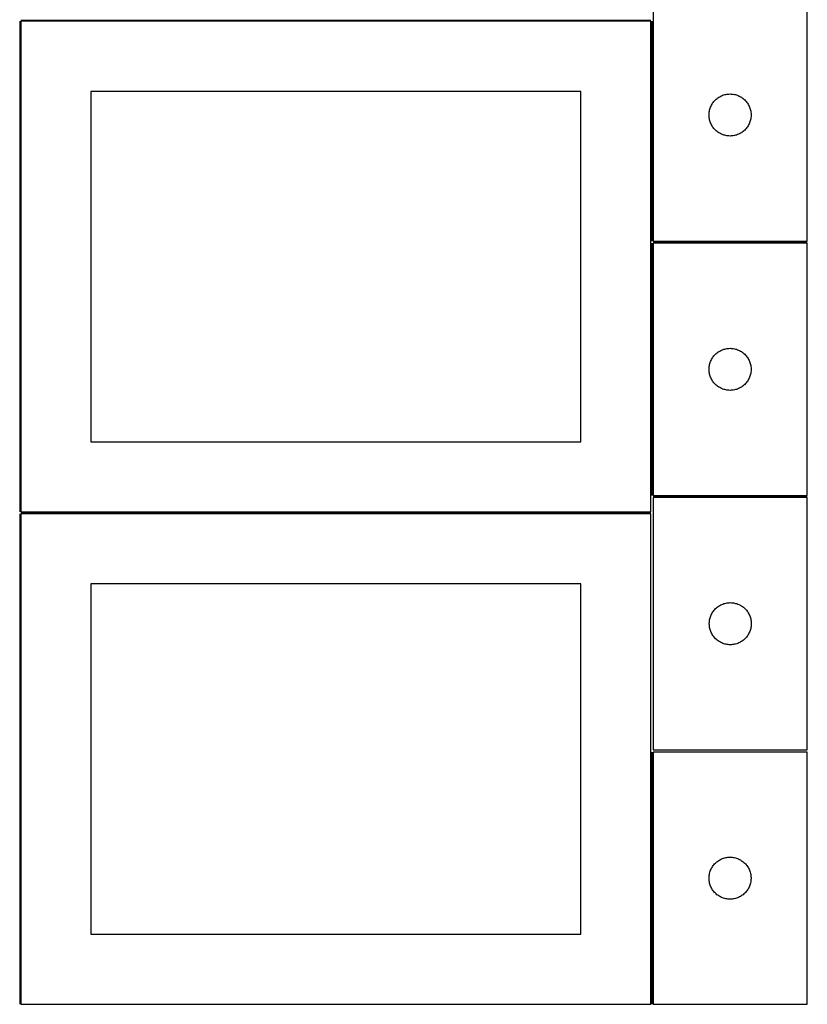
# Model space of a CAD drawing. Header units: millimetres. Extents: x 7 to 1493, y 7 to 2993.
# Tile 2 of 12: x 909 to 1471, y 7 to 709. Entities that reach past the tile are written whole.
import ezdxf

# ---------------------------------------------------------------- set-up
doc = ezdxf.new("R2010")
doc.units = ezdxf.units.MM
doc.layers.add('COMMON', color=5, linetype='CONTINUOUS', true_color=0x0000ff)
doc.layers.add('CUT', color=7, linetype='CONTINUOUS', true_color=0x000000)

msp = doc.modelspace()

# ---------------------------------------------------------------- linework, layer by layer
at = {"layer": 'COMMON'}
for p, q in [((908.799608, 708.049512), (908.799608, 358.049512)), ((909.549609, 708.799512), (1359.549609, 708.799512)), ((1360.299609, 708.049512), (1360.299609, 551.167848)), ((1360.299609, 549.667847), (1360.299609, 369.667847)), ((1361.04961, 550.417847), (1471.04961, 550.417847)), ((1361.220565, 368.917846), (1471.04961, 368.917846)), ((908.774768, 356.549511), (908.774768, 6.549511)), ((909.549609, 357.299511), (1359.524769, 357.299511)), ((1360.274769, 186.549511), (1360.274769, 6.549511))]:
    msp.add_line(p, q, dxfattribs=at)
at = {"layer": 'CUT'}
for p, q in [((1361.04961, 731.167848), (1361.04961, 551.167848)), ((1471.04961, 551.167848), (1471.04961, 731.167848)), ((1359.549609, 708.049512), (909.549609, 708.049512)), ((909.549609, 708.049512), (909.549609, 358.049512)), ((1359.549609, 358.049512), (1359.549609, 708.049512)), ((1309.549609, 658.049512), (959.549609, 658.049512)), ((959.549609, 658.049512), (959.549609, 408.049512)), ((1309.549609, 408.049512), (1309.549609, 658.049512)), ((1407.358294, 653.393273), (1407.999167, 653.824481)), ((1407.999167, 653.824481), (1408.661389, 654.222127)), ((1408.661389, 654.222127), (1409.343203, 654.585154)), ((1409.343203, 654.585154), (1410.042801, 654.912602)), ((1410.042801, 654.912602), (1410.758329, 655.2036)), ((1410.758329, 655.2036), (1411.487888, 655.457379)), ((1411.487888, 655.457379), (1412.229543, 655.673264)), ((1412.229543, 655.673264), (1412.981329, 655.850683)), ((1412.981329, 655.850683), (1413.741251, 655.989167)), ((1413.741251, 655.989167), (1414.507295, 656.088346)), ((1414.507295, 656.088346), (1415.277429, 656.147959)), ((1415.277429, 656.147959), (1416.04961, 656.167848)), ((1416.04961, 656.167848), (1416.821791, 656.147959)), ((1416.821791, 656.147959), (1417.591925, 656.088346)), ((1417.591925, 656.088346), (1418.357969, 655.989167)), ((1418.357969, 655.989167), (1419.117891, 655.850683)), ((1419.117891, 655.850683), (1419.869677, 655.673264)), ((1419.869677, 655.673264), (1420.611332, 655.457379)), ((1420.611332, 655.457379), (1421.340891, 655.2036)), ((1421.340891, 655.2036), (1422.056419, 654.912602)), ((1422.056419, 654.912602), (1422.756017, 654.585154)), ((1422.756017, 654.585154), (1423.437831, 654.222127)), ((1423.437831, 654.222127), (1424.100053, 653.824481)), ((1424.100053, 653.824481), (1424.740926, 653.393273)), ((1401.882272, 646.095984), (1402.15475, 646.818766)), ((1402.15475, 646.818766), (1402.464076, 647.526564)), ((1402.464076, 647.526564), (1402.809428, 648.217499)), ((1402.809428, 648.217499), (1403.189891, 648.88974)), ((1403.189891, 648.88974), (1403.604455, 649.541504)), ((1403.604455, 649.541504), (1404.052021, 650.171062)), ((1404.052021, 650.171062), (1404.531403, 650.776746)), ((1404.531403, 650.776746), (1405.04133, 651.356948)), ((1405.04133, 651.356948), (1405.580448, 651.910131)), ((1405.580448, 651.910131), (1406.147328, 652.434827)), ((1406.147328, 652.434827), (1406.740468, 652.929645)), ((1406.740468, 652.929645), (1407.358294, 653.393273)), ((1424.740926, 653.393273), (1425.358752, 652.929645)), ((1425.358752, 652.929645), (1425.951892, 652.434827)), ((1425.951892, 652.434827), (1426.518772, 651.910131)), ((1426.518772, 651.910131), (1427.05789, 651.356948)), ((1427.05789, 651.356948), (1427.567817, 650.776746)), ((1427.567817, 650.776746), (1428.047199, 650.171062)), ((1428.047199, 650.171062), (1428.494765, 649.541504)), ((1428.494765, 649.541504), (1428.909329, 648.88974)), ((1428.909329, 648.88974), (1429.289792, 648.217499)), ((1429.289792, 648.217499), (1429.635144, 647.526564)), ((1429.635144, 647.526564), (1429.94447, 646.818766)), ((1429.94447, 646.818766), (1430.216948, 646.095984)), ((1401.054583, 641.554067), (1401.094347, 642.32548)), ((1401.054583, 640.781629), (1401.054583, 641.554067)), ((1401.094347, 640.010216), (1401.054583, 640.781629)), ((1401.094347, 642.32548), (1401.17377, 643.093823)), ((1401.17377, 639.241873), (1401.094347, 640.010216)), ((1401.17377, 643.093823), (1401.292641, 643.857059)), ((1401.292641, 643.857059), (1401.450644, 644.613164)), ((1401.450644, 644.613164), (1401.647362, 645.360133)), ((1401.647362, 645.360133), (1401.882272, 646.095984)), ((1430.216948, 646.095984), (1430.451858, 645.360133)), ((1430.451858, 645.360133), (1430.648576, 644.613164)), ((1430.648576, 644.613164), (1430.806579, 643.857059)), ((1430.806579, 643.857059), (1430.92545, 643.093823)), ((1430.92545, 643.093823), (1431.004873, 642.32548)), ((1431.004873, 640.010216), (1430.92545, 639.241873)), ((1431.004873, 642.32548), (1431.044637, 641.554067)), ((1431.044637, 640.781629), (1431.004873, 640.010216)), ((1431.044637, 641.554067), (1431.044637, 640.781629)), ((1401.292641, 638.478637), (1401.17377, 639.241873)), ((1401.450644, 637.722532), (1401.292641, 638.478637)), ((1401.647362, 636.975564), (1401.450644, 637.722532)), ((1401.882272, 636.239712), (1401.647362, 636.975564)), ((1402.15475, 635.51693), (1401.882272, 636.239712)), ((1402.464076, 634.809132), (1402.15475, 635.51693)), ((1402.809428, 634.118197), (1402.464076, 634.809132)), ((1403.189891, 633.445956), (1402.809428, 634.118197)), ((1403.604455, 632.794192), (1403.189891, 633.445956)), ((1404.052021, 632.164634), (1403.604455, 632.794192)), ((1428.494765, 632.794192), (1428.047199, 632.164634)), ((1428.909329, 633.445956), (1428.494765, 632.794192)), ((1429.289792, 634.118197), (1428.909329, 633.445956)), ((1429.635144, 634.809132), (1429.289792, 634.118197)), ((1429.94447, 635.51693), (1429.635144, 634.809132)), ((1430.216948, 636.239712), (1429.94447, 635.51693)), ((1430.451858, 636.975564), (1430.216948, 636.239712)), ((1430.648576, 637.722532), (1430.451858, 636.975564)), ((1430.806579, 638.478637), (1430.648576, 637.722532)), ((1430.92545, 639.241873), (1430.806579, 638.478637)), ((1404.531403, 631.55895), (1404.052021, 632.164634)), ((1405.04133, 630.978748), (1404.531403, 631.55895)), ((1405.580448, 630.425565), (1405.04133, 630.978748)), ((1406.147328, 629.900869), (1405.580448, 630.425565)), ((1406.740468, 629.406051), (1406.147328, 629.900869)), ((1407.358294, 628.942423), (1406.740468, 629.406051)), ((1407.999167, 628.511215), (1407.358294, 628.942423)), ((1408.661389, 628.113569), (1407.999167, 628.511215)), ((1409.343203, 627.750542), (1408.661389, 628.113569)), ((1410.042801, 627.423095), (1409.343203, 627.750542)), ((1410.758329, 627.132096), (1410.042801, 627.423095)), ((1411.487888, 626.878317), (1410.758329, 627.132096)), ((1412.229543, 626.662432), (1411.487888, 626.878317)), ((1412.981329, 626.485013), (1412.229543, 626.662432)), ((1413.741251, 626.34653), (1412.981329, 626.485013)), ((1414.507295, 626.24735), (1413.741251, 626.34653)), ((1415.277429, 626.187737), (1414.507295, 626.24735)), ((1416.04961, 626.167848), (1415.277429, 626.187737)), ((1416.821791, 626.187737), (1416.04961, 626.167848)), ((1417.591925, 626.24735), (1416.821791, 626.187737)), ((1418.357969, 626.34653), (1417.591925, 626.24735)), ((1419.117891, 626.485013), (1418.357969, 626.34653)), ((1419.869677, 626.662432), (1419.117891, 626.485013)), ((1420.611332, 626.878317), (1419.869677, 626.662432)), ((1421.340891, 627.132096), (1420.611332, 626.878317)), ((1422.056419, 627.423095), (1421.340891, 627.132096)), ((1422.756017, 627.750542), (1422.056419, 627.423095)), ((1423.437831, 628.113569), (1422.756017, 627.750542)), ((1424.100053, 628.511215), (1423.437831, 628.113569)), ((1424.740926, 628.942423), (1424.100053, 628.511215)), ((1425.358752, 629.406051), (1424.740926, 628.942423)), ((1425.951892, 629.900869), (1425.358752, 629.406051)), ((1426.518772, 630.425565), (1425.951892, 629.900869)), ((1427.05789, 630.978748), (1426.518772, 630.425565)), ((1427.567817, 631.55895), (1427.05789, 630.978748)), ((1428.047199, 632.164634), (1427.567817, 631.55895)), ((1361.04961, 551.167848), (1471.04961, 551.167848)), ((1471.04961, 549.667847), (1361.04961, 549.667847)), ((1361.04961, 549.667847), (1361.04961, 369.667847)), ((1471.04961, 369.667847), (1471.04961, 549.667847)), ((1405.580448, 470.41013), (1406.147328, 470.934826)), ((1406.147328, 470.934826), (1406.740468, 471.429644)), ((1406.740468, 471.429644), (1407.358294, 471.893272)), ((1407.358294, 471.893272), (1407.999167, 472.32448)), ((1407.999167, 472.32448), (1408.661389, 472.722126)), ((1408.661389, 472.722126), (1409.343203, 473.085153)), ((1409.343203, 473.085153), (1410.042801, 473.412601)), ((1410.042801, 473.412601), (1410.758329, 473.703599)), ((1410.758329, 473.703599), (1411.487888, 473.957378)), ((1411.487888, 473.957378), (1412.229543, 474.173263)), ((1412.229543, 474.173263), (1412.981329, 474.350682)), ((1412.981329, 474.350682), (1413.741251, 474.489166)), ((1413.741251, 474.489166), (1414.507295, 474.588345)), ((1414.507295, 474.588345), (1415.277429, 474.647958)), ((1415.277429, 474.647958), (1416.04961, 474.667847)), ((1416.04961, 474.667847), (1416.821791, 474.647958)), ((1416.821791, 474.647958), (1417.591925, 474.588345)), ((1417.591925, 474.588345), (1418.357969, 474.489166)), ((1418.357969, 474.489166), (1419.117891, 474.350682)), ((1419.117891, 474.350682), (1419.869677, 474.173263)), ((1419.869677, 474.173263), (1420.611332, 473.957378)), ((1420.611332, 473.957378), (1421.340891, 473.703599)), ((1421.340891, 473.703599), (1422.056419, 473.412601)), ((1422.056419, 473.412601), (1422.756017, 473.085153)), ((1422.756017, 473.085153), (1423.437831, 472.722126)), ((1423.437831, 472.722126), (1424.100053, 472.32448)), ((1424.100053, 472.32448), (1424.740926, 471.893272)), ((1424.740926, 471.893272), (1425.358752, 471.429644)), ((1425.358752, 471.429644), (1425.951892, 470.934826)), ((1425.951892, 470.934826), (1426.518772, 470.41013)), ((1401.450644, 463.113163), (1401.647362, 463.860132)), ((1401.647362, 463.860132), (1401.882272, 464.595983)), ((1401.882272, 464.595983), (1402.15475, 465.318765)), ((1402.15475, 465.318765), (1402.464076, 466.026563)), ((1402.464076, 466.026563), (1402.809428, 466.717498)), ((1402.809428, 466.717498), (1403.189891, 467.389739)), ((1403.189891, 467.389739), (1403.604455, 468.041503)), ((1403.604455, 468.041503), (1404.052021, 468.671061)), ((1404.052021, 468.671061), (1404.531403, 469.276745)), ((1404.531403, 469.276745), (1405.04133, 469.856947)), ((1405.04133, 469.856947), (1405.580448, 470.41013)), ((1426.518772, 470.41013), (1427.05789, 469.856947)), ((1427.05789, 469.856947), (1427.567817, 469.276745)), ((1427.567817, 469.276745), (1428.047199, 468.671061)), ((1428.047199, 468.671061), (1428.494765, 468.041503)), ((1428.494765, 468.041503), (1428.909329, 467.389739)), ((1428.909329, 467.389739), (1429.289792, 466.717498)), ((1429.289792, 466.717498), (1429.635144, 466.026563)), ((1429.635144, 466.026563), (1429.94447, 465.318765)), ((1429.94447, 465.318765), (1430.216948, 464.595983)), ((1430.216948, 464.595983), (1430.451858, 463.860132)), ((1430.451858, 463.860132), (1430.648576, 463.113163)), ((1401.054583, 460.054066), (1401.094347, 460.825479)), ((1401.054583, 459.281628), (1401.054583, 460.054066)), ((1401.094347, 458.510215), (1401.054583, 459.281628)), ((1401.094347, 460.825479), (1401.17377, 461.593822)), ((1401.17377, 457.741872), (1401.094347, 458.510215)), ((1401.17377, 461.593822), (1401.292641, 462.357058)), ((1401.292641, 456.978636), (1401.17377, 457.741872)), ((1401.292641, 462.357058), (1401.450644, 463.113163)), ((1401.450644, 456.222531), (1401.292641, 456.978636)), ((1430.648576, 463.113163), (1430.806579, 462.357058)), ((1430.806579, 456.978636), (1430.648576, 456.222531)), ((1430.806579, 462.357058), (1430.92545, 461.593822)), ((1430.92545, 457.741872), (1430.806579, 456.978636)), ((1430.92545, 461.593822), (1431.004873, 460.825479)), ((1431.004873, 458.510215), (1430.92545, 457.741872)), ((1431.004873, 460.825479), (1431.044637, 460.054066)), ((1431.044637, 459.281628), (1431.004873, 458.510215)), ((1431.044637, 460.054066), (1431.044637, 459.281628)), ((1401.647362, 455.475563), (1401.450644, 456.222531)), ((1401.882272, 454.739711), (1401.647362, 455.475563)), ((1402.15475, 454.016929), (1401.882272, 454.739711)), ((1402.464076, 453.309131), (1402.15475, 454.016929)), ((1402.809428, 452.618196), (1402.464076, 453.309131)), ((1403.189891, 451.945955), (1402.809428, 452.618196)), ((1403.604455, 451.294191), (1403.189891, 451.945955)), ((1404.052021, 450.664633), (1403.604455, 451.294191)), ((1404.531403, 450.058949), (1404.052021, 450.664633)), ((1405.04133, 449.478747), (1404.531403, 450.058949)), ((1427.567817, 450.058949), (1427.05789, 449.478747)), ((1428.047199, 450.664633), (1427.567817, 450.058949)), ((1428.494765, 451.294191), (1428.047199, 450.664633)), ((1428.909329, 451.945955), (1428.494765, 451.294191)), ((1429.289792, 452.618196), (1428.909329, 451.945955)), ((1429.635144, 453.309131), (1429.289792, 452.618196)), ((1429.94447, 454.016929), (1429.635144, 453.309131)), ((1430.216948, 454.739711), (1429.94447, 454.016929)), ((1430.451858, 455.475563), (1430.216948, 454.739711)), ((1430.648576, 456.222531), (1430.451858, 455.475563)), ((1405.580448, 448.925564), (1405.04133, 449.478747)), ((1406.147328, 448.400868), (1405.580448, 448.925564)), ((1406.740468, 447.90605), (1406.147328, 448.400868)), ((1407.358294, 447.442422), (1406.740468, 447.90605)), ((1407.999167, 447.011214), (1407.358294, 447.442422)), ((1408.661389, 446.613568), (1407.999167, 447.011214)), ((1409.343203, 446.250541), (1408.661389, 446.613568)), ((1410.042801, 445.923094), (1409.343203, 446.250541)), ((1410.758329, 445.632095), (1410.042801, 445.923094)), ((1411.487888, 445.378316), (1410.758329, 445.632095)), ((1412.229543, 445.162431), (1411.487888, 445.378316)), ((1412.981329, 444.985012), (1412.229543, 445.162431)), ((1413.741251, 444.846529), (1412.981329, 444.985012)), ((1414.507295, 444.747349), (1413.741251, 444.846529)), ((1415.277429, 444.687736), (1414.507295, 444.747349)), ((1416.04961, 444.667847), (1415.277429, 444.687736)), ((1416.821791, 444.687736), (1416.04961, 444.667847)), ((1417.591925, 444.747349), (1416.821791, 444.687736)), ((1418.357969, 444.846529), (1417.591925, 444.747349)), ((1419.117891, 444.985012), (1418.357969, 444.846529)), ((1419.869677, 445.162431), (1419.117891, 444.985012)), ((1420.611332, 445.378316), (1419.869677, 445.162431)), ((1421.340891, 445.632095), (1420.611332, 445.378316)), ((1422.056419, 445.923094), (1421.340891, 445.632095)), ((1422.756017, 446.250541), (1422.056419, 445.923094)), ((1423.437831, 446.613568), (1422.756017, 446.250541)), ((1424.100053, 447.011214), (1423.437831, 446.613568)), ((1424.740926, 447.442422), (1424.100053, 447.011214)), ((1425.358752, 447.90605), (1424.740926, 447.442422)), ((1425.951892, 448.400868), (1425.358752, 447.90605)), ((1426.518772, 448.925564), (1425.951892, 448.400868)), ((1427.05789, 449.478747), (1426.518772, 448.925564)), ((959.549609, 408.049512), (1309.549609, 408.049512)), ((1361.04961, 369.667847), (1471.04961, 369.667847)), ((1471.220565, 368.167846), (1361.220565, 368.167846)), ((1361.220565, 368.167846), (1361.220565, 188.167846)), ((1471.220565, 188.167846), (1471.220565, 368.167846)), ((1359.524769, 356.549511), (909.524769, 356.549511)), ((909.524769, 356.549511), (909.524769, 6.549511)), ((909.549609, 358.049512), (1359.549609, 358.049512)), ((1359.524769, 6.549511), (1359.524769, 356.549511)), ((1309.524769, 306.549511), (959.524769, 306.549511)), ((959.524769, 306.549511), (959.524769, 56.549511)), ((1309.524769, 56.549511), (1309.524769, 306.549511)), ((1404.702359, 287.776744), (1405.212285, 288.356946)), ((1405.212285, 288.356946), (1405.751403, 288.910129)), ((1405.751403, 288.910129), (1406.318284, 289.434825)), ((1406.318284, 289.434825), (1406.911423, 289.929643)), ((1406.911423, 289.929643), (1407.529249, 290.393271)), ((1407.529249, 290.393271), (1408.170122, 290.824479)), ((1408.170122, 290.824479), (1408.832344, 291.222125)), ((1408.832344, 291.222125), (1409.514158, 291.585152)), ((1409.514158, 291.585152), (1410.213757, 291.9126)), ((1410.213757, 291.9126), (1410.929284, 292.203598)), ((1410.929284, 292.203598), (1411.658843, 292.457377)), ((1411.658843, 292.457377), (1412.400499, 292.673262)), ((1412.400499, 292.673262), (1413.152284, 292.850681)), ((1413.152284, 292.850681), (1413.912207, 292.989165)), ((1413.912207, 292.989165), (1414.67825, 293.088344)), ((1414.67825, 293.088344), (1415.448384, 293.147957)), ((1415.448384, 293.147957), (1416.220565, 293.167846)), ((1416.220565, 293.167846), (1416.992747, 293.147957)), ((1416.992747, 293.147957), (1417.76288, 293.088344)), ((1417.76288, 293.088344), (1418.528924, 292.989165)), ((1418.528924, 292.989165), (1419.288846, 292.850681)), ((1419.288846, 292.850681), (1420.040632, 292.673262)), ((1420.040632, 292.673262), (1420.782288, 292.457377)), ((1420.782288, 292.457377), (1421.511847, 292.203598)), ((1421.511847, 292.203598), (1422.227374, 291.9126)), ((1422.227374, 291.9126), (1422.926972, 291.585152)), ((1422.926972, 291.585152), (1423.608786, 291.222125)), ((1423.608786, 291.222125), (1424.271008, 290.824479)), ((1424.271008, 290.824479), (1424.911882, 290.393271)), ((1424.911882, 290.393271), (1425.529708, 289.929643)), ((1425.529708, 289.929643), (1426.122847, 289.434825)), ((1426.122847, 289.434825), (1426.689728, 288.910129)), ((1426.689728, 288.910129), (1427.228846, 288.356946)), ((1427.228846, 288.356946), (1427.738772, 287.776744)), ((1401.463596, 280.857057), (1401.6216, 281.613162)), ((1401.6216, 281.613162), (1401.818317, 282.360131)), ((1401.818317, 282.360131), (1402.053227, 283.095982)), ((1402.053227, 283.095982), (1402.325706, 283.818764)), ((1402.325706, 283.818764), (1402.635031, 284.526562)), ((1402.635031, 284.526562), (1402.980383, 285.217497)), ((1402.980383, 285.217497), (1403.360846, 285.889738)), ((1403.360846, 285.889738), (1403.77541, 286.541502)), ((1403.77541, 286.541502), (1404.222977, 287.17106)), ((1404.222977, 287.17106), (1404.702359, 287.776744)), ((1427.738772, 287.776744), (1428.218154, 287.17106)), ((1428.218154, 287.17106), (1428.665721, 286.541502)), ((1428.665721, 286.541502), (1429.080285, 285.889738)), ((1429.080285, 285.889738), (1429.460747, 285.217497)), ((1429.460747, 285.217497), (1429.806099, 284.526562)), ((1429.806099, 284.526562), (1430.115425, 283.818764)), ((1430.115425, 283.818764), (1430.387904, 283.095982)), ((1430.387904, 283.095982), (1430.622813, 282.360131)), ((1430.622813, 282.360131), (1430.819531, 281.613162)), ((1430.819531, 281.613162), (1430.977535, 280.857057)), ((1401.225538, 278.554065), (1401.265302, 279.325478)), ((1401.225538, 277.781627), (1401.225538, 278.554065)), ((1401.265302, 277.010214), (1401.225538, 277.781627)), ((1401.265302, 279.325478), (1401.344725, 280.093821)), ((1401.344725, 276.241871), (1401.265302, 277.010214)), ((1401.344725, 280.093821), (1401.463596, 280.857057)), ((1401.463596, 275.478635), (1401.344725, 276.241871)), ((1401.6216, 274.72253), (1401.463596, 275.478635)), ((1401.818317, 273.975562), (1401.6216, 274.72253)), ((1430.819531, 274.72253), (1430.622813, 273.975562)), ((1430.977535, 275.478635), (1430.819531, 274.72253)), ((1430.977535, 280.857057), (1431.096406, 280.093821)), ((1431.096406, 276.241871), (1430.977535, 275.478635)), ((1431.096406, 280.093821), (1431.175828, 279.325478)), ((1431.175828, 277.010214), (1431.096406, 276.241871)), ((1431.175828, 279.325478), (1431.215592, 278.554065)), ((1431.215592, 277.781627), (1431.175828, 277.010214)), ((1431.215592, 278.554065), (1431.215592, 277.781627)), ((1402.053227, 273.23971), (1401.818317, 273.975562)), ((1402.325706, 272.516928), (1402.053227, 273.23971)), ((1402.635031, 271.80913), (1402.325706, 272.516928)), ((1402.980383, 271.118195), (1402.635031, 271.80913)), ((1403.360846, 270.445954), (1402.980383, 271.118195)), ((1403.77541, 269.79419), (1403.360846, 270.445954)), ((1404.222977, 269.164632), (1403.77541, 269.79419)), ((1404.702359, 268.558948), (1404.222977, 269.164632)), ((1405.212285, 267.978746), (1404.702359, 268.558948)), ((1405.751403, 267.425563), (1405.212285, 267.978746)), ((1406.318284, 266.900867), (1405.751403, 267.425563)), ((1426.689728, 267.425563), (1426.122847, 266.900867)), ((1427.228846, 267.978746), (1426.689728, 267.425563)), ((1427.738772, 268.558948), (1427.228846, 267.978746)), ((1428.218154, 269.164632), (1427.738772, 268.558948)), ((1428.665721, 269.79419), (1428.218154, 269.164632)), ((1429.080285, 270.445954), (1428.665721, 269.79419)), ((1429.460747, 271.118195), (1429.080285, 270.445954)), ((1429.806099, 271.80913), (1429.460747, 271.118195)), ((1430.115425, 272.516928), (1429.806099, 271.80913)), ((1430.387904, 273.23971), (1430.115425, 272.516928)), ((1430.622813, 273.975562), (1430.387904, 273.23971)), ((1406.911423, 266.406049), (1406.318284, 266.900867)), ((1407.529249, 265.942421), (1406.911423, 266.406049)), ((1408.170122, 265.511213), (1407.529249, 265.942421)), ((1408.832344, 265.113567), (1408.170122, 265.511213)), ((1409.514158, 264.75054), (1408.832344, 265.113567)), ((1410.213757, 264.423093), (1409.514158, 264.75054)), ((1410.929284, 264.132094), (1410.213757, 264.423093)), ((1411.658843, 263.878315), (1410.929284, 264.132094)), ((1412.400499, 263.66243), (1411.658843, 263.878315)), ((1413.152284, 263.485011), (1412.400499, 263.66243)), ((1413.912207, 263.346528), (1413.152284, 263.485011)), ((1414.67825, 263.247348), (1413.912207, 263.346528)), ((1415.448384, 263.187735), (1414.67825, 263.247348)), ((1416.220565, 263.167846), (1415.448384, 263.187735)), ((1416.992747, 263.187735), (1416.220565, 263.167846)), ((1417.76288, 263.247348), (1416.992747, 263.187735)), ((1418.528924, 263.346528), (1417.76288, 263.247348)), ((1419.288846, 263.485011), (1418.528924, 263.346528)), ((1420.040632, 263.66243), (1419.288846, 263.485011)), ((1420.782288, 263.878315), (1420.040632, 263.66243)), ((1421.511847, 264.132094), (1420.782288, 263.878315)), ((1422.227374, 264.423093), (1421.511847, 264.132094)), ((1422.926972, 264.75054), (1422.227374, 264.423093)), ((1423.608786, 265.113567), (1422.926972, 264.75054)), ((1424.271008, 265.511213), (1423.608786, 265.113567)), ((1424.911882, 265.942421), (1424.271008, 265.511213)), ((1425.529708, 266.406049), (1424.911882, 265.942421)), ((1426.122847, 266.900867), (1425.529708, 266.406049)), ((1471.02477, 186.549511), (1361.02477, 186.549511)), ((1361.02477, 186.549511), (1361.02477, 6.549511)), ((1361.220565, 188.167846), (1471.220565, 188.167846)), ((1471.02477, 6.549511), (1471.02477, 186.549511)), ((1403.579614, 104.923167), (1404.027181, 105.552726)), ((1404.027181, 105.552726), (1404.506563, 106.158409)), ((1404.506563, 106.158409), (1405.016489, 106.738612)), ((1405.016489, 106.738612), (1405.555607, 107.291794)), ((1405.555607, 107.291794), (1406.122488, 107.81649)), ((1406.122488, 107.81649), (1406.715627, 108.311309)), ((1406.715627, 108.311309), (1407.333453, 108.774937)), ((1407.333453, 108.774937), (1407.974327, 109.206145)), ((1407.974327, 109.206145), (1408.636549, 109.60379)), ((1408.636549, 109.60379), (1409.318363, 109.966818)), ((1409.318363, 109.966818), (1410.017961, 110.294265)), ((1410.017961, 110.294265), (1410.733488, 110.585264)), ((1410.733488, 110.585264), (1411.463047, 110.839042)), ((1411.463047, 110.839042), (1412.204703, 111.054927)), ((1412.204703, 111.054927), (1412.956489, 111.232347)), ((1412.956489, 111.232347), (1413.716411, 111.37083)), ((1413.716411, 111.37083), (1414.482455, 111.47001)), ((1414.482455, 111.47001), (1415.252588, 111.529623)), ((1415.252588, 111.529623), (1416.02477, 111.549511)), ((1416.02477, 111.549511), (1416.796951, 111.529623)), ((1416.796951, 111.529623), (1417.567085, 111.47001)), ((1417.567085, 111.47001), (1418.333128, 111.37083)), ((1418.333128, 111.37083), (1419.093051, 111.232347)), ((1419.093051, 111.232347), (1419.844836, 111.054927)), ((1419.844836, 111.054927), (1420.586492, 110.839042)), ((1420.586492, 110.839042), (1421.316051, 110.585264)), ((1421.316051, 110.585264), (1422.031578, 110.294265)), ((1422.031578, 110.294265), (1422.731177, 109.966818)), ((1422.731177, 109.966818), (1423.412991, 109.60379)), ((1423.412991, 109.60379), (1424.075213, 109.206145)), ((1424.075213, 109.206145), (1424.716086, 108.774937)), ((1424.716086, 108.774937), (1425.333912, 108.311309)), ((1425.333912, 108.311309), (1425.927052, 107.81649)), ((1425.927052, 107.81649), (1426.493932, 107.291794)), ((1426.493932, 107.291794), (1427.03305, 106.738612)), ((1427.03305, 106.738612), (1427.542976, 106.158409)), ((1427.542976, 106.158409), (1428.022358, 105.552726)), ((1428.022358, 105.552726), (1428.469925, 104.923167)), ((1401.069507, 97.707143), (1401.14893, 98.475487)), ((1401.14893, 98.475487), (1401.2678, 99.238723)), ((1401.2678, 99.238723), (1401.425804, 99.994828)), ((1401.425804, 99.994828), (1401.622522, 100.741796)), ((1401.622522, 100.741796), (1401.857431, 101.477647)), ((1401.857431, 101.477647), (1402.12991, 102.20043)), ((1402.12991, 102.20043), (1402.439236, 102.908227)), ((1402.439236, 102.908227), (1402.784588, 103.599163)), ((1402.784588, 103.599163), (1403.16505, 104.271404)), ((1403.16505, 104.271404), (1403.579614, 104.923167)), ((1428.469925, 104.923167), (1428.884489, 104.271404)), ((1428.884489, 104.271404), (1429.264952, 103.599163)), ((1429.264952, 103.599163), (1429.610304, 102.908227)), ((1429.610304, 102.908227), (1429.919629, 102.20043)), ((1429.919629, 102.20043), (1430.192108, 101.477647)), ((1430.192108, 101.477647), (1430.427018, 100.741796)), ((1430.427018, 100.741796), (1430.623735, 99.994828)), ((1430.623735, 99.994828), (1430.781739, 99.238723)), ((1430.781739, 99.238723), (1430.90061, 98.475487)), ((1430.90061, 98.475487), (1430.980033, 97.707143)), ((1401.029743, 96.93573), (1401.069507, 97.707143)), ((1401.029743, 96.163293), (1401.029743, 96.93573)), ((1401.069507, 95.39188), (1401.029743, 96.163293)), ((1401.14893, 94.623536), (1401.069507, 95.39188)), ((1401.2678, 93.8603), (1401.14893, 94.623536)), ((1401.425804, 93.104195), (1401.2678, 93.8603)), ((1401.622522, 92.357227), (1401.425804, 93.104195)), ((1401.857431, 91.621376), (1401.622522, 92.357227)), ((1402.12991, 90.898593), (1401.857431, 91.621376)), ((1430.192108, 91.621376), (1429.919629, 90.898593)), ((1430.427018, 92.357227), (1430.192108, 91.621376)), ((1430.623735, 93.104195), (1430.427018, 92.357227)), ((1430.781739, 93.8603), (1430.623735, 93.104195)), ((1430.90061, 94.623536), (1430.781739, 93.8603)), ((1430.980033, 95.39188), (1430.90061, 94.623536)), ((1430.980033, 97.707143), (1431.019797, 96.93573)), ((1431.019797, 96.163293), (1430.980033, 95.39188)), ((1431.019797, 96.93573), (1431.019797, 96.163293)), ((1402.439236, 90.190796), (1402.12991, 90.898593)), ((1402.784588, 89.49986), (1402.439236, 90.190796)), ((1403.16505, 88.827619), (1402.784588, 89.49986)), ((1403.579614, 88.175856), (1403.16505, 88.827619)), ((1404.027181, 87.546297), (1403.579614, 88.175856)), ((1404.506563, 86.940614), (1404.027181, 87.546297)), ((1405.016489, 86.360411), (1404.506563, 86.940614)), ((1405.555607, 85.807229), (1405.016489, 86.360411)), ((1406.122488, 85.282533), (1405.555607, 85.807229)), ((1406.715627, 84.787714), (1406.122488, 85.282533)), ((1407.333453, 84.324086), (1406.715627, 84.787714)), ((1407.974327, 83.892878), (1407.333453, 84.324086)), ((1424.716086, 84.324086), (1424.075213, 83.892878)), ((1425.333912, 84.787714), (1424.716086, 84.324086)), ((1425.927052, 85.282533), (1425.333912, 84.787714)), ((1426.493932, 85.807229), (1425.927052, 85.282533)), ((1427.03305, 86.360411), (1426.493932, 85.807229)), ((1427.542976, 86.940614), (1427.03305, 86.360411)), ((1428.022358, 87.546297), (1427.542976, 86.940614)), ((1428.469925, 88.175856), (1428.022358, 87.546297)), ((1428.884489, 88.827619), (1428.469925, 88.175856)), ((1429.264952, 89.49986), (1428.884489, 88.827619)), ((1429.610304, 90.190796), (1429.264952, 89.49986)), ((1429.919629, 90.898593), (1429.610304, 90.190796)), ((1408.636549, 83.495233), (1407.974327, 83.892878)), ((1409.318363, 83.132205), (1408.636549, 83.495233)), ((1410.017961, 82.804758), (1409.318363, 83.132205)), ((1410.733488, 82.513759), (1410.017961, 82.804758)), ((1411.463047, 82.259981), (1410.733488, 82.513759)), ((1412.204703, 82.044096), (1411.463047, 82.259981)), ((1412.956489, 81.866676), (1412.204703, 82.044096)), ((1413.716411, 81.728193), (1412.956489, 81.866676)), ((1414.482455, 81.629013), (1413.716411, 81.728193)), ((1415.252588, 81.5694), (1414.482455, 81.629013)), ((1416.02477, 81.549511), (1415.252588, 81.5694)), ((1416.796951, 81.5694), (1416.02477, 81.549511)), ((1417.567085, 81.629013), (1416.796951, 81.5694)), ((1418.333128, 81.728193), (1417.567085, 81.629013)), ((1419.093051, 81.866676), (1418.333128, 81.728193)), ((1419.844836, 82.044096), (1419.093051, 81.866676)), ((1420.586492, 82.259981), (1419.844836, 82.044096)), ((1421.316051, 82.513759), (1420.586492, 82.259981)), ((1422.031578, 82.804758), (1421.316051, 82.513759)), ((1422.731177, 83.132205), (1422.031578, 82.804758)), ((1423.412991, 83.495233), (1422.731177, 83.132205)), ((1424.075213, 83.892878), (1423.412991, 83.495233)), ((959.524769, 56.549511), (1309.524769, 56.549511)), ((909.524769, 6.549511), (1359.524769, 6.549511)), ((1361.02477, 6.549511), (1471.02477, 6.549511))]:
    msp.add_line(p, q, dxfattribs=at)

doc.saveas('drawing.dxf')
